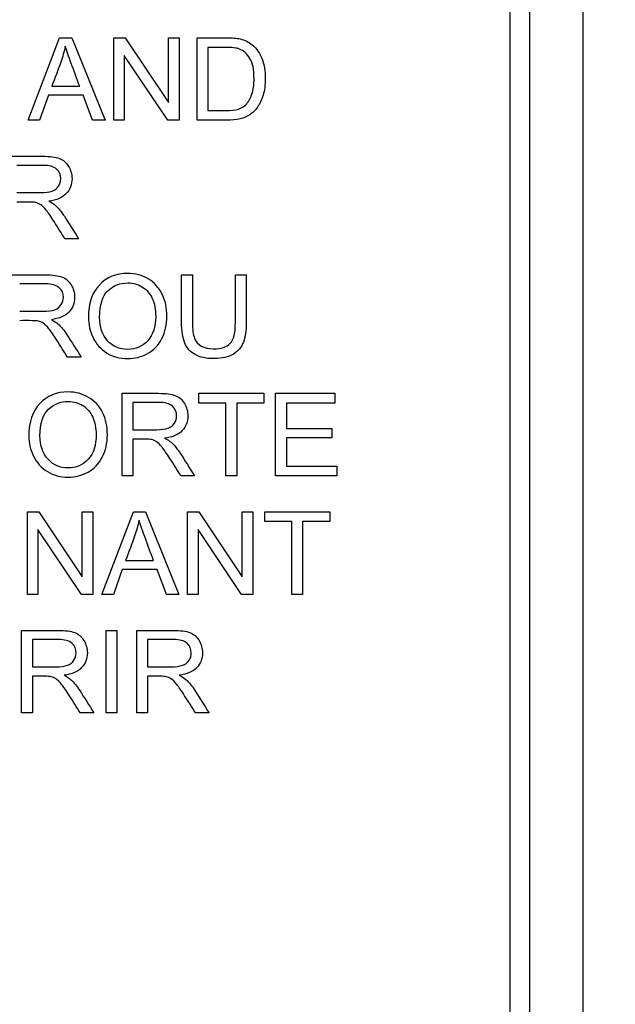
# Model space of a CAD drawing. Header units: inches. Extents: x 2 to 538, y -2 to 358.
# Tile 47 of 117: x 187.984 to 188.683, y 186.236 to 187.391. Entities that reach past the tile are written whole.
import ezdxf
from ezdxf.enums import TextEntityAlignment as Align

# ---------------------------------------------------------------- set-up
doc = ezdxf.new("R2010")
doc.units = ezdxf.units.IN
doc.header["$MEASUREMENT"] = 0
doc.layers.add('Default', color=7, linetype='Continuous')
doc.layers.add('LAB20180', color=7, linetype='Continuous')
doc.styles.add('SEACAD_Times_New_Roman', font='times.ttf')
doc.dimstyles.new('HAMMOND_(STH_-_540x360)', dxfattribs={"dimtxt": 2, "dimasz": 2.5, "dimexe": 1, "dimexo": 1, "dimgap": 0.5, "dimtad": 0, "dimtih": 1, "dimtoh": 1, "dimzin": 0, "dimdsep": 46, "dimtxsty": 'SEACAD_Times_New_Roman', "dimblk1": '_SE_FILLED', "dimblk2": '_SE_FILLED', "dimsah": 1, "dimcen": 1, "dimadec": 0, "dimazin": 0, "dimtfac": 0.8, "dimtofl": 0, "dimtmove": 1, "dimatfit": 3, "dimfxl": 1, "dimtolj": 1, "dimtzin": 0, "dimarcsym": 0})

# ---------------------------------------------------------------- blocks, each defined once
blk = doc.blocks.new('SE')
at = {"layer": 'LAB20180', "color": 7, "linetype": 'Continuous'}
for p, q in [((188.6454, 184.6169), (188.6454, 188.3669)), ((188.5599, 184.8049), (188.5599, 188.179)), ((188.5829, 184.8049), (188.5829, 188.179)), ((187.9941, 187.2727), (188.031, 187.3695)), ((188.031, 187.3695), (188.0451, 187.3695)), ((188.0451, 187.3695), (188.0843, 187.2727)), ((188.0945, 187.2727), (188.0945, 187.3695)), ((188.0945, 187.3695), (188.1077, 187.3695)), ((188.1077, 187.3695), (188.1588, 187.2934)), ((188.1588, 187.2934), (188.1588, 187.3695)), ((188.1588, 187.3695), (188.1711, 187.3695)), ((188.1711, 187.3695), (188.1711, 187.2727)), ((188.1924, 187.2727), (188.1924, 187.3695)), ((188.2051, 187.3582), (188.2051, 187.2841)), ((188.1579, 187.2727), (188.1068, 187.3488)), ((188.1068, 187.3488), (188.1068, 187.2727)), ((188.0218, 187.3125), (188.0545, 187.3125)), ((188.0179, 187.302), (188.0075, 187.2727)), ((188.0587, 187.302), (188.0179, 187.302)), ((188.0697, 187.2727), (188.0587, 187.302)), ((188.0075, 187.2727), (187.9941, 187.2727)), ((188.0843, 187.2727), (188.0697, 187.2727)), ((188.1068, 187.2727), (188.0945, 187.2727)), ((188.1711, 187.2727), (188.1579, 187.2727)), ((188.0532, 187.1337), (188.0372, 187.1337)), ((188.1741, 187.0914), (188.1869, 187.0914)), ((188.2373, 187.0914), (188.25, 187.0914)), ((188.0564, 186.9947), (188.0403, 186.9947)), ((188.1042, 186.8556), (188.1042, 186.9524)), ((188.1942, 186.941), (188.1942, 186.9524)), ((188.1942, 186.9524), (188.2705, 186.9524)), ((188.2705, 186.9524), (188.2705, 186.941)), ((188.2844, 186.8556), (188.2844, 186.9524)), ((188.2844, 186.9524), (188.3541, 186.9524)), ((188.3541, 186.9524), (188.3541, 186.941)), ((188.117, 186.9417), (188.117, 186.9097)), ((188.226, 186.941), (188.1942, 186.941)), ((188.226, 186.8556), (188.226, 186.941)), ((188.2705, 186.941), (188.2388, 186.941)), ((188.2388, 186.941), (188.2388, 186.8556)), ((188.3541, 186.941), (188.2971, 186.941)), ((188.2971, 186.941), (188.2971, 186.9113)), ((188.2971, 186.9113), (188.3505, 186.9113)), ((188.3505, 186.9113), (188.3505, 186.9)), ((188.117, 186.8985), (188.117, 186.8556)), ((188.3505, 186.9), (188.2971, 186.9)), ((188.2971, 186.9), (188.2971, 186.867)), ((188.2971, 186.867), (188.3564, 186.867)), ((188.3564, 186.867), (188.3564, 186.8556)), ((188.117, 186.8556), (188.1042, 186.8556)), ((188.1893, 186.8556), (188.1733, 186.8556)), ((188.2388, 186.8556), (188.226, 186.8556)), ((188.3564, 186.8556), (188.2844, 186.8556)), ((187.9932, 186.7166), (187.9932, 186.8133)), ((187.9932, 186.8133), (188.0064, 186.8133)), ((188.0064, 186.8133), (188.0575, 186.7373)), ((188.0575, 186.7373), (188.0575, 186.8133)), ((188.0575, 186.8133), (188.0698, 186.8133)), ((188.0698, 186.8133), (188.0698, 186.7166)), ((188.0806, 186.7166), (188.1176, 186.8133)), ((188.1176, 186.8133), (188.1317, 186.8133)), ((188.1317, 186.8133), (188.1709, 186.7166)), ((188.1811, 186.7166), (188.1811, 186.8133)), ((188.1811, 186.8133), (188.1942, 186.8133)), ((188.1942, 186.8133), (188.2454, 186.7373)), ((188.2454, 186.7373), (188.2454, 186.8133)), ((188.2454, 186.8133), (188.2576, 186.8133)), ((188.2576, 186.8133), (188.2576, 186.7166)), ((188.2717, 186.802), (188.2717, 186.8133)), ((188.2717, 186.8133), (188.348, 186.8133)), ((188.348, 186.8133), (188.348, 186.802)), ((188.3035, 186.802), (188.2717, 186.802)), ((188.3035, 186.7166), (188.3035, 186.802)), ((188.348, 186.802), (188.3162, 186.802)), ((188.3162, 186.802), (188.3162, 186.7166)), ((188.0567, 186.7166), (188.0055, 186.7927)), ((188.0055, 186.7927), (188.0055, 186.7166)), ((188.2445, 186.7166), (188.1934, 186.7927)), ((188.1934, 186.7927), (188.1934, 186.7166)), ((188.1084, 186.7564), (188.1411, 186.7564)), ((188.1045, 186.7459), (188.0941, 186.7166)), ((188.1453, 186.7459), (188.1045, 186.7459)), ((188.1563, 186.7166), (188.1453, 186.7459)), ((188.0055, 186.7166), (187.9932, 186.7166)), ((188.0698, 186.7166), (188.0567, 186.7166)), ((188.0941, 186.7166), (188.0806, 186.7166)), ((188.1709, 186.7166), (188.1563, 186.7166)), ((188.1934, 186.7166), (188.1811, 186.7166)), ((188.2576, 186.7166), (188.2445, 186.7166)), ((188.3162, 186.7166), (188.3035, 186.7166)), ((187.9862, 186.5775), (187.9862, 186.6743)), ((188.0855, 186.5775), (188.0855, 186.6743)), ((188.0855, 186.6743), (188.0983, 186.6743)), ((188.0983, 186.6743), (188.0983, 186.5775)), ((188.1214, 186.5775), (188.1214, 186.6743)), ((187.999, 186.6636), (187.999, 186.6316)), ((188.1341, 186.6636), (188.1341, 186.6316)), ((187.999, 186.6205), (187.999, 186.5775)), ((188.1341, 186.6205), (188.1341, 186.5775)), ((187.999, 186.5775), (187.9862, 186.5775)), ((188.0713, 186.5775), (188.0553, 186.5775)), ((188.0983, 186.5775), (188.0855, 186.5775)), ((188.1341, 186.5775), (188.1214, 186.5775)), ((188.2064, 186.5775), (188.1905, 186.5775))]:
    blk.add_line(p, q, dxfattribs=at)
for points, knots in [([(188.1924, 187.3695), (188.2035, 187.3695), (188.2146, 187.3695), (188.2257, 187.3695), (188.2332, 187.3695), (188.239, 187.369), (188.2429, 187.3681), (188.2485, 187.3667), (188.2532, 187.3645), (188.2571, 187.3612), (188.2622, 187.3568), (188.2661, 187.3513), (188.2686, 187.3446), (188.2711, 187.3379), (188.2724, 187.3302), (188.2724, 187.3142), (188.2715, 187.3077), (188.2681, 187.2964), (188.2659, 187.2917), (188.2632, 187.288), (188.2605, 187.2843), (188.2576, 187.2813), (188.2544, 187.2792), (188.2512, 187.2771), (188.2473, 187.2755), (188.2428, 187.2744), (188.2383, 187.2733), (188.2332, 187.2727), (188.2273, 187.2727), (188.2157, 187.2727), (188.204, 187.2727), (188.1924, 187.2727)], [0, 0, 0, 0, 0.150362, 0.150362, 0.150362, 0.228732, 0.228732, 0.228732, 0.30053, 0.30053, 0.30053, 0.39246, 0.39246, 0.39246, 0.489923, 0.489923, 0.574196, 0.574196, 0.658468, 0.658468, 0.658468, 0.714694, 0.714694, 0.714694, 0.771703, 0.771703, 0.771703, 0.84238, 0.84238, 0.84238, 1, 1, 1, 1]), ([(188.0376, 187.3595), (188.0362, 187.3532), (188.0345, 187.347), (188.0323, 187.3408), (188.029, 187.3313), (188.0253, 187.3219), (188.0218, 187.3125)], [0, 0, 0, 0, 0.391075, 0.391075, 0.391075, 1, 1, 1, 1]), ([(188.0545, 187.3125), (188.0512, 187.3214), (188.0479, 187.3304), (188.0446, 187.3393), (188.0416, 187.3474), (188.0393, 187.3542), (188.0376, 187.3595)], [0, 0, 0, 0, 0.571633, 0.571633, 0.571633, 1, 1, 1, 1]), ([(188.2051, 187.2841), (188.212, 187.2841), (188.2189, 187.2841), (188.2258, 187.2841), (188.2322, 187.2841), (188.2372, 187.2847), (188.2408, 187.2858), (188.2445, 187.287), (188.2474, 187.2887), (188.2495, 187.2909), (188.2525, 187.294), (188.2549, 187.298), (188.2567, 187.3032), (188.2584, 187.3082), (188.2592, 187.3145), (188.2592, 187.3319), (188.2576, 187.3397), (188.2542, 187.3452), (188.2509, 187.3506), (188.2469, 187.3543), (188.242, 187.3562), (188.2386, 187.3575), (188.2331, 187.3581), (188.2255, 187.3582), (188.2187, 187.3582), (188.2119, 187.3582), (188.2051, 187.3582)], [0, 0, 0, 0, 0.131501, 0.131501, 0.131501, 0.227945, 0.227945, 0.227945, 0.292461, 0.292461, 0.292461, 0.383719, 0.383719, 0.383719, 0.499081, 0.499081, 0.657957, 0.657957, 0.657957, 0.764025, 0.764025, 0.764025, 0.870547, 0.870547, 0.870547, 1, 1, 1, 1]), ([(187.9682, 187.2305), (187.9825, 187.2305), (187.9967, 187.2305), (188.011, 187.2305), (188.0196, 187.2305), (188.0261, 187.2296), (188.0352, 187.2261), (188.0387, 187.2231), (188.0414, 187.2186), (188.0441, 187.2142), (188.0455, 187.2093), (188.0455, 187.1972), (188.0432, 187.1914), (188.0388, 187.1867), (188.0343, 187.182), (188.0275, 187.179), (188.0182, 187.1777)], [0, 0, 0, 0, 0.318493, 0.318493, 0.318493, 0.446224, 0.446224, 0.573954, 0.573954, 0.573954, 0.684812, 0.684812, 0.829469, 0.829469, 0.829469, 1, 1, 1, 1]), ([(187.9809, 187.1878), (187.9901, 187.1878), (187.9993, 187.1878), (188.0084, 187.1878), (188.0143, 187.1878), (188.0189, 187.1884), (188.0221, 187.1896), (188.0254, 187.1908), (188.0279, 187.1927), (188.0297, 187.1954), (188.0314, 187.198), (188.0323, 187.2009), (188.0323, 187.2086), (188.0306, 187.2124), (188.0273, 187.2153), (188.024, 187.2183), (188.0187, 187.2198), (188.0115, 187.2198), (188.0013, 187.2198), (187.9911, 187.2198), (187.9809, 187.2198)], [0, 0, 0, 0, 0.228533, 0.228533, 0.228533, 0.344075, 0.344075, 0.344075, 0.424516, 0.424516, 0.424516, 0.498851, 0.498851, 0.60656, 0.60656, 0.60656, 0.745734, 0.745734, 0.745734, 1, 1, 1, 1]), ([(188.0372, 187.1337), (188.033, 187.1404), (188.0287, 187.1471), (188.0245, 187.1538), (188.0208, 187.1597), (188.0176, 187.1641), (188.0152, 187.1672), (188.0128, 187.1702), (188.0106, 187.1724), (188.0087, 187.1736), (188.0068, 187.1748), (188.0049, 187.1757), (188.0029, 187.1762), (188.0014, 187.1766), (187.999, 187.1766), (187.9957, 187.1766), (187.9908, 187.1766), (187.9859, 187.1766), (187.9809, 187.1766)], [0, 0, 0, 0, 0.307176, 0.307176, 0.307176, 0.516403, 0.516403, 0.516403, 0.634791, 0.634791, 0.634791, 0.716811, 0.716811, 0.716811, 0.809183, 0.809183, 0.809183, 1, 1, 1, 1]), ([(188.0182, 187.1777), (188.0216, 187.1761), (188.0241, 187.1745), (188.0259, 187.1729), (188.0296, 187.1695), (188.0332, 187.1652), (188.0365, 187.16), (188.0422, 187.1513), (188.0477, 187.1425), (188.0532, 187.1337)], [0, 0, 0, 0, 0.160192, 0.160192, 0.160192, 0.45337, 0.45337, 0.45337, 1, 1, 1, 1]), ([(187.9713, 187.0914), (187.9856, 187.0914), (187.9999, 187.0914), (188.0141, 187.0914), (188.0228, 187.0914), (188.0293, 187.0905), (188.0383, 187.0871), (188.0418, 187.084), (188.0472, 187.0752), (188.0485, 187.0703), (188.0485, 187.0582), (188.0463, 187.0524), (188.0374, 187.043), (188.0306, 187.04), (188.0213, 187.0387)], [0, 0, 0, 0, 0.318523, 0.318523, 0.318523, 0.440004, 0.440004, 0.561484, 0.561484, 0.682965, 0.682965, 0.841483, 0.841483, 1, 1, 1, 1]), ([(188.0647, 187.0417), (188.0647, 187.0578), (188.069, 187.0703), (188.0776, 187.0794), (188.0861, 187.0885), (188.0973, 187.093), (188.1197, 187.093), (188.1278, 187.0909), (188.1421, 187.0824), (188.1475, 187.0764), (188.155, 187.0612), (188.1569, 187.0526), (188.1569, 187.033), (188.1549, 187.0243), (188.147, 187.0088), (188.1414, 187.003), (188.1342, 186.999), (188.1269, 186.9951), (188.1192, 186.9931), (188.1017, 186.9931), (188.0936, 186.9952), (188.0793, 187.004), (188.0739, 187.01), (188.0702, 187.0177), (188.0666, 187.0252), (188.0647, 187.0332), (188.0647, 187.0417)], [0, 0, 0, 0, 0.133484, 0.133484, 0.133484, 0.259404, 0.259404, 0.34176, 0.34176, 0.424116, 0.424116, 0.506471, 0.506471, 0.590474, 0.590474, 0.674477, 0.674477, 0.674477, 0.751468, 0.751468, 0.834975, 0.834975, 0.918481, 0.918481, 0.918481, 1, 1, 1, 1]), ([(188.25, 187.0914), (188.25, 187.0728), (188.25, 187.0542), (188.25, 187.0356), (188.25, 187.0258), (188.2489, 187.0181), (188.2445, 187.0066), (188.2406, 187.002), (188.2349, 186.9985), (188.2291, 186.9949), (188.2216, 186.9931), (188.2033, 186.9931), (188.1959, 186.9946), (188.1901, 186.9978), (188.1844, 187.0009), (188.1803, 187.0054), (188.1779, 187.0113), (188.1754, 187.0172), (188.1741, 187.0253), (188.1741, 187.0356), (188.1741, 187.0542), (188.1741, 187.0728), (188.1741, 187.0914)], [0, 0, 0, 0, 0.229376, 0.229376, 0.229376, 0.315863, 0.315863, 0.402349, 0.402349, 0.402349, 0.498934, 0.498934, 0.592836, 0.592836, 0.592836, 0.669213, 0.669213, 0.669213, 0.770641, 0.770641, 0.770641, 1, 1, 1, 1]), ([(188.25, 187.0914), (188.25, 187.0728), (188.25, 187.0542), (188.25, 187.0356), (188.25, 187.0258), (188.2489, 187.0181), (188.2445, 187.0066), (188.2406, 187.002), (188.2349, 186.9985), (188.2291, 186.9949), (188.2216, 186.9931), (188.2033, 186.9931), (188.1959, 186.9946), (188.1901, 186.9978), (188.1844, 187.0009), (188.1803, 187.0054), (188.1779, 187.0113), (188.1754, 187.0172), (188.1741, 187.0253), (188.1741, 187.0356), (188.1741, 187.0542), (188.1741, 187.0728), (188.1741, 187.0914)], [0, 0, 0, 0, 0.229376, 0.229376, 0.229376, 0.315863, 0.315863, 0.402349, 0.402349, 0.402349, 0.498934, 0.498934, 0.592836, 0.592836, 0.592836, 0.669213, 0.669213, 0.669213, 0.770641, 0.770641, 0.770641, 1, 1, 1, 1]), ([(188.1869, 187.0914), (188.1869, 187.0728), (188.1869, 187.0542), (188.1869, 187.0356), (188.1869, 187.0272), (188.1877, 187.0211), (188.1908, 187.0131), (188.1935, 187.01), (188.2011, 187.0057), (188.2057, 187.0046), (188.2206, 187.0046), (188.2273, 187.0068), (188.2353, 187.0153), (188.2373, 187.0235), (188.2373, 187.0356), (188.2373, 187.0542), (188.2373, 187.0728), (188.2373, 187.0914)], [0, 0, 0, 0, 0.272429, 0.272429, 0.272429, 0.342897, 0.342897, 0.413366, 0.413366, 0.483834, 0.483834, 0.605702, 0.605702, 0.727571, 0.727571, 0.727571, 1, 1, 1, 1]), ([(188.1869, 187.0914), (188.1869, 187.0728), (188.1869, 187.0542), (188.1869, 187.0356), (188.1869, 187.0272), (188.1877, 187.0211), (188.1908, 187.0131), (188.1935, 187.01), (188.2011, 187.0057), (188.2057, 187.0046), (188.2206, 187.0046), (188.2273, 187.0068), (188.2353, 187.0153), (188.2373, 187.0235), (188.2373, 187.0356), (188.2373, 187.0542), (188.2373, 187.0728), (188.2373, 187.0914)], [0, 0, 0, 0, 0.272429, 0.272429, 0.272429, 0.342897, 0.342897, 0.413366, 0.413366, 0.483834, 0.483834, 0.605702, 0.605702, 0.727571, 0.727571, 0.727571, 1, 1, 1, 1]), ([(187.9841, 187.0487), (187.9932, 187.0487), (188.0024, 187.0487), (188.0116, 187.0487), (188.0173, 187.0487), (188.022, 187.0493), (188.0253, 187.0505), (188.0286, 187.0517), (188.0311, 187.0536), (188.0328, 187.0564), (188.0345, 187.059), (188.0354, 187.0619), (188.0354, 187.0696), (188.0337, 187.0734), (188.0304, 187.0763), (188.027, 187.0792), (188.0218, 187.0808), (188.0146, 187.0808), (188.0044, 187.0808), (187.9943, 187.0808), (187.9841, 187.0808)], [0, 0, 0, 0, 0.228517, 0.228517, 0.228517, 0.343997, 0.343997, 0.343997, 0.424842, 0.424842, 0.424842, 0.499299, 0.499299, 0.607186, 0.607186, 0.607186, 0.745838, 0.745838, 0.745838, 1, 1, 1, 1]), ([(188.0779, 187.0415), (188.0779, 187.0298), (188.081, 187.0207), (188.0935, 187.0073), (188.1013, 187.0039), (188.1203, 187.0039), (188.1282, 187.0074), (188.1344, 187.0141), (188.1406, 187.0208), (188.1437, 187.0304), (188.1437, 187.0507), (188.1424, 187.0576), (188.1371, 187.0693), (188.1332, 187.0738), (188.123, 187.0802), (188.1173, 187.0819), (188.1109, 187.0819), (188.1019, 187.082), (188.0941, 187.0788), (188.0876, 187.0726), (188.0811, 187.0664), (188.0779, 187.056), (188.0779, 187.0415)], [0, 0, 0, 0, 0.118885, 0.118885, 0.237771, 0.237771, 0.359099, 0.359099, 0.359099, 0.491542, 0.491542, 0.575263, 0.575263, 0.658983, 0.658983, 0.742704, 0.742704, 0.742704, 0.85464, 0.85464, 0.85464, 1, 1, 1, 1]), ([(188.0403, 186.9947), (188.0361, 187.0014), (188.0318, 187.0081), (188.0276, 187.0148), (188.0239, 187.0206), (188.0208, 187.0251), (188.0183, 187.0282), (188.0159, 187.0312), (188.0137, 187.0334), (188.0118, 187.0346), (188.0099, 187.0358), (188.008, 187.0367), (188.006, 187.0372), (188.0046, 187.0375), (188.0022, 187.0376), (187.9989, 187.0376), (187.9939, 187.0377), (187.989, 187.0376), (187.9841, 187.0376)], [0, 0, 0, 0, 0.307184, 0.307184, 0.307184, 0.516417, 0.516417, 0.516417, 0.634808, 0.634808, 0.634808, 0.716831, 0.716831, 0.716831, 0.809233, 0.809233, 0.809233, 1, 1, 1, 1]), ([(188.0213, 187.0387), (188.0247, 187.0371), (188.0273, 187.0355), (188.029, 187.0339), (188.0327, 187.0304), (188.0363, 187.0262), (188.0396, 187.021), (188.0453, 187.0123), (188.0508, 187.0034), (188.0564, 186.9947)], [0, 0, 0, 0, 0.160192, 0.160192, 0.160192, 0.45337, 0.45337, 0.45337, 1, 1, 1, 1]), ([(187.9948, 186.9027), (187.9948, 186.9188), (187.9991, 186.9313), (188.0077, 186.9404), (188.0162, 186.9495), (188.0274, 186.954), (188.0498, 186.954), (188.0579, 186.9518), (188.065, 186.9476), (188.0722, 186.9433), (188.0777, 186.9374), (188.0814, 186.9298), (188.0851, 186.9221), (188.087, 186.9135), (188.087, 186.894), (188.085, 186.8853), (188.0771, 186.8698), (188.0715, 186.864), (188.0643, 186.86), (188.0571, 186.856), (188.0493, 186.854), (188.0318, 186.854), (188.0237, 186.8562), (188.0094, 186.865), (188.004, 186.871), (187.9966, 186.8862), (187.9948, 186.8942), (187.9948, 186.9027)], [0, 0, 0, 0, 0.133466, 0.133466, 0.133466, 0.25657, 0.25657, 0.337083, 0.337083, 0.337083, 0.417379, 0.417379, 0.417379, 0.502333, 0.502333, 0.58842, 0.58842, 0.674507, 0.674507, 0.674507, 0.751024, 0.751024, 0.834016, 0.834016, 0.917008, 0.917008, 1, 1, 1, 1]), ([(188.1042, 186.9524), (188.1185, 186.9524), (188.1328, 186.9524), (188.1471, 186.9524), (188.1557, 186.9524), (188.1622, 186.9515), (188.1712, 186.9481), (188.1748, 186.945), (188.1775, 186.9406), (188.1801, 186.9362), (188.1815, 186.9313), (188.1815, 186.9191), (188.1793, 186.9133), (188.1704, 186.9039), (188.1636, 186.9009), (188.1542, 186.8997)], [0, 0, 0, 0, 0.318407, 0.318407, 0.318407, 0.446102, 0.446102, 0.573796, 0.573796, 0.573796, 0.691866, 0.691866, 0.845933, 0.845933, 1, 1, 1, 1]), ([(188.0079, 186.9025), (188.0079, 186.8908), (188.0111, 186.8817), (188.0236, 186.8683), (188.0314, 186.8649), (188.0504, 186.8649), (188.0583, 186.8683), (188.0645, 186.8751), (188.0707, 186.8818), (188.0738, 186.8914), (188.0738, 186.9117), (188.0725, 186.9185), (188.0699, 186.9244), (188.0673, 186.9302), (188.0633, 186.9348), (188.0531, 186.9412), (188.0474, 186.9428), (188.032, 186.9428), (188.0242, 186.9397), (188.0177, 186.9336), (188.0112, 186.9274), (188.0079, 186.9169), (188.0079, 186.9025)], [0, 0, 0, 0, 0.119214, 0.119214, 0.238429, 0.238429, 0.359265, 0.359265, 0.359265, 0.497707, 0.497707, 0.585219, 0.585219, 0.585219, 0.6641, 0.6641, 0.74298, 0.74298, 0.854529, 0.854529, 0.854529, 1, 1, 1, 1]), ([(188.117, 186.9097), (188.1262, 186.9097), (188.1353, 186.9097), (188.1445, 186.9097), (188.1503, 186.9097), (188.1549, 186.9103), (188.1615, 186.9127), (188.164, 186.9146), (188.1657, 186.9173), (188.1675, 186.92), (188.1683, 186.9229), (188.1683, 186.9305), (188.1666, 186.9343), (188.1634, 186.9373), (188.16, 186.9403), (188.1547, 186.9417), (188.1476, 186.9417), (188.1374, 186.9417), (188.1272, 186.9417), (188.117, 186.9417)], [0, 0, 0, 0, 0.228426, 0.228426, 0.228426, 0.326342, 0.326342, 0.424258, 0.424258, 0.424258, 0.4994, 0.4994, 0.606745, 0.606745, 0.606745, 0.745853, 0.745853, 0.745853, 1, 1, 1, 1]), ([(188.1733, 186.8556), (188.169, 186.8624), (188.1648, 186.8691), (188.1605, 186.8758), (188.1568, 186.8816), (188.1537, 186.886), (188.1513, 186.8891), (188.1489, 186.8922), (188.1467, 186.8943), (188.1447, 186.8956), (188.1429, 186.8967), (188.1409, 186.8976), (188.139, 186.8981), (188.1375, 186.8984), (188.1352, 186.8985), (188.1318, 186.8985), (188.1269, 186.8985), (188.1219, 186.8985), (188.117, 186.8985)], [0, 0, 0, 0, 0.307271, 0.307271, 0.307271, 0.516564, 0.516564, 0.516564, 0.634983, 0.634983, 0.634983, 0.716758, 0.716758, 0.716758, 0.809177, 0.809177, 0.809177, 1, 1, 1, 1]), ([(188.1542, 186.8997), (188.1576, 186.8981), (188.1602, 186.8964), (188.1619, 186.8949), (188.1657, 186.8915), (188.1692, 186.8871), (188.1726, 186.882), (188.1782, 186.8733), (188.1837, 186.8644), (188.1893, 186.8556)], [0, 0, 0, 0, 0.160112, 0.160112, 0.160112, 0.453397, 0.453397, 0.453397, 1, 1, 1, 1]), ([(188.1242, 186.8034), (188.1229, 186.7971), (188.1211, 186.7909), (188.1189, 186.7848), (188.1156, 186.7752), (188.1119, 186.7658), (188.1084, 186.7564)], [0, 0, 0, 0, 0.389821, 0.389821, 0.389821, 1, 1, 1, 1]), ([(188.1411, 186.7564), (188.1378, 186.7653), (188.1345, 186.7742), (188.1312, 186.7831), (188.1282, 186.7913), (188.1258, 186.798), (188.1242, 186.8034)], [0, 0, 0, 0, 0.571622, 0.571622, 0.571622, 1, 1, 1, 1]), ([(187.9862, 186.6743), (188.0005, 186.6743), (188.0148, 186.6743), (188.029, 186.6743), (188.0377, 186.6743), (188.0442, 186.6735), (188.0487, 186.6718), (188.0532, 186.67), (188.0568, 186.6669), (188.0594, 186.6625), (188.0621, 186.6581), (188.0635, 186.6533), (188.0635, 186.6411), (188.0612, 186.6353), (188.0523, 186.6259), (188.0455, 186.6229), (188.0362, 186.6217)], [0, 0, 0, 0, 0.318575, 0.318575, 0.318575, 0.466703, 0.466703, 0.466703, 0.574013, 0.574013, 0.574013, 0.693867, 0.693867, 0.846933, 0.846933, 1, 1, 1, 1]), ([(188.1214, 186.6743), (188.1356, 186.6743), (188.1499, 186.6743), (188.1642, 186.6743), (188.1728, 186.6743), (188.1794, 186.6735), (188.1838, 186.6718), (188.1883, 186.67), (188.1919, 186.6669), (188.1946, 186.6625), (188.1973, 186.6581), (188.1986, 186.6533), (188.1986, 186.6411), (188.1964, 186.6353), (188.1875, 186.6259), (188.1807, 186.6229), (188.1714, 186.6217)], [0, 0, 0, 0, 0.318575, 0.318575, 0.318575, 0.466703, 0.466703, 0.466703, 0.574013, 0.574013, 0.574013, 0.693867, 0.693867, 0.846933, 0.846933, 1, 1, 1, 1]), ([(187.999, 186.6316), (188.0081, 186.6316), (188.0173, 186.6316), (188.0265, 186.6316), (188.0323, 186.6316), (188.0369, 186.6322), (188.0402, 186.6334), (188.0435, 186.6347), (188.046, 186.6366), (188.0477, 186.6392), (188.0494, 186.6419), (188.0503, 186.6448), (188.0503, 186.6525), (188.0486, 186.6563), (188.0453, 186.6592), (188.042, 186.6622), (188.0368, 186.6636), (188.0296, 186.6636), (188.0194, 186.6636), (188.0092, 186.6636), (187.999, 186.6636)], [0, 0, 0, 0, 0.228536, 0.228536, 0.228536, 0.344079, 0.344079, 0.344079, 0.424532, 0.424532, 0.424532, 0.498881, 0.498881, 0.606611, 0.606611, 0.606611, 0.74578, 0.74578, 0.74578, 1, 1, 1, 1]), ([(188.1341, 186.6316), (188.1433, 186.6316), (188.1525, 186.6316), (188.1616, 186.6316), (188.1675, 186.6316), (188.172, 186.6322), (188.1753, 186.6334), (188.1787, 186.6347), (188.1812, 186.6366), (188.1829, 186.6392), (188.1846, 186.6419), (188.1854, 186.6448), (188.1854, 186.6525), (188.1838, 186.6563), (188.1805, 186.6592), (188.1771, 186.6622), (188.1719, 186.6636), (188.1647, 186.6636), (188.1545, 186.6636), (188.1443, 186.6636), (188.1341, 186.6636)], [0, 0, 0, 0, 0.228536, 0.228536, 0.228536, 0.344079, 0.344079, 0.344079, 0.424532, 0.424532, 0.424532, 0.498881, 0.498881, 0.606611, 0.606611, 0.606611, 0.74578, 0.74578, 0.74578, 1, 1, 1, 1]), ([(188.0553, 186.5775), (188.051, 186.5843), (188.0468, 186.591), (188.0425, 186.5977), (188.0388, 186.6035), (188.0357, 186.6079), (188.0333, 186.611), (188.0309, 186.6142), (188.0286, 186.6162), (188.0268, 186.6175), (188.0249, 186.6187), (188.0229, 186.6195), (188.0209, 186.62), (188.0195, 186.6204), (188.0171, 186.6205), (188.0138, 186.6205), (188.0088, 186.6205), (188.0039, 186.6205), (187.999, 186.6205)], [0, 0, 0, 0, 0.307391, 0.307391, 0.307391, 0.515966, 0.515966, 0.515966, 0.634269, 0.634269, 0.634269, 0.717028, 0.717028, 0.717028, 0.809332, 0.809332, 0.809332, 1, 1, 1, 1]), ([(188.0362, 186.6217), (188.0396, 186.62), (188.0422, 186.6184), (188.0439, 186.6168), (188.0478, 186.6134), (188.0513, 186.609), (188.0545, 186.6039), (188.0602, 186.5952), (188.0657, 186.5863), (188.0713, 186.5775)], [0, 0, 0, 0, 0.159077, 0.159077, 0.159077, 0.452408, 0.452408, 0.452408, 1, 1, 1, 1]), ([(188.1905, 186.5775), (188.1862, 186.5843), (188.1819, 186.591), (188.1777, 186.5977), (188.174, 186.6035), (188.1708, 186.6079), (188.1684, 186.611), (188.166, 186.6142), (188.1638, 186.6162), (188.1619, 186.6175), (188.16, 186.6187), (188.1581, 186.6195), (188.1561, 186.62), (188.1547, 186.6204), (188.1523, 186.6205), (188.1489, 186.6205), (188.144, 186.6205), (188.1391, 186.6205), (188.1341, 186.6205)], [0, 0, 0, 0, 0.307391, 0.307391, 0.307391, 0.515966, 0.515966, 0.515966, 0.634269, 0.634269, 0.634269, 0.717028, 0.717028, 0.717028, 0.809332, 0.809332, 0.809332, 1, 1, 1, 1]), ([(188.1714, 186.6217), (188.1748, 186.62), (188.1773, 186.6184), (188.1791, 186.6168), (188.1829, 186.6134), (188.1864, 186.609), (188.1897, 186.6039), (188.1953, 186.5952), (188.2009, 186.5863), (188.2064, 186.5775)], [0, 0, 0, 0, 0.159077, 0.159077, 0.159077, 0.452408, 0.452408, 0.452408, 1, 1, 1, 1])]:
    blk.add_open_spline(points, degree=3, knots=knots, dxfattribs=at)
blk = doc.blocks.new('DMBLK5273')
at = {"layer": 'Default', "linetype": 'Continuous'}
for points in [[(200.1371, 199.0172), (199.7204, 201.5172), (199.3038, 199.0172)], [(200.1371, 184.7669), (199.3038, 184.7669), (199.7204, 182.2669)]]:
    blk.add_hatch(color=7, dxfattribs=at).paths.add_polyline_path(points)
at = {"layer": 'Default', "color": 7, "linetype": 'Continuous'}
for p, q in [((192.6484, 201.5172), (200.7204, 201.5172)), ((199.7204, 201.5172), (199.7204, 193.5921)), ((199.7204, 190.8921), (199.7204, 182.2669)), ((188.5854, 182.2669), (200.7204, 182.2669))]:
    blk.add_line(p, q, dxfattribs=at)
at = {"layer": 'Default', "color": 7, "linetype": 'Continuous', "style": 'SEACAD_Times_New_Roman'}
blk.add_text('19.25', height=2, dxfattribs=at).set_placement((196.3081, 192.8921), align=Align.TOP_LEFT)
blk = doc.blocks.new('_SE_FILLED')
at = {"color": 0}
blk.add_line((0, 0), (-1, 0), dxfattribs=at)
blk.add_solid([(0, 0), (-1, -0.1665), (-1, 0.1665), (0, 0)], dxfattribs=at)

msp = doc.modelspace()

# ---------------------------------------------------------------- block references
at = {"layer": 'Default'}
msp.add_blockref('SE', (0, 0), dxfattribs=at)

# ---------------------------------------------------------------- dimensions: what is measured, and where the dimension line sits
at = {"layer": 'Default', "color": 7, "linetype": 'Continuous'}
dim = msp.add_linear_dim(base=(199.7204, 182.2669), p1=(191.6484, 201.5172), p2=(187.5854, 182.2669), angle=90, text='\\A1;<>', dimstyle='HAMMOND_(STH_-_540x360)', override={"dimtmove": 0}, dxfattribs=at)
dim.commit()
dim.dimension.update_dxf_attribs({"geometry": 'DMBLK5273', "text_midpoint": (199.7204, 191.8921), "dimtype": 160})

doc.saveas('drawing.dxf')
